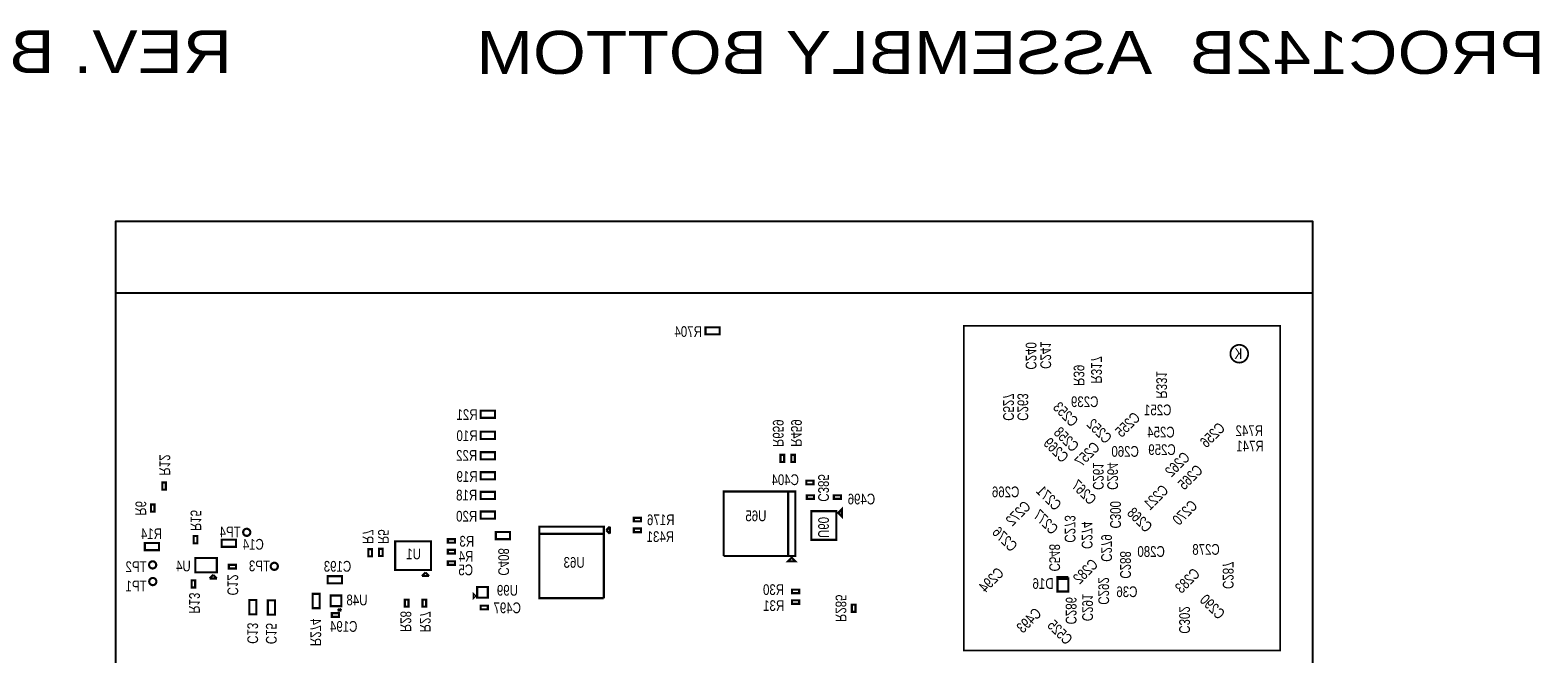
# Model space of a CAD drawing. Extents: x -19 to 106, y -45 to 165.
# Tile 20 of 20: x -10 to 97, y 121 to 165. Entities that reach past the tile are written whole.
import ezdxf
from ezdxf.enums import TextEntityAlignment as Align

# ---------------------------------------------------------------- set-up
doc = ezdxf.new("R2010")
doc.units = 0
for name, color, linetype in [('BG_OUTLINE', 95, 'CONTINUOUS'), ('PG_ASSEMBLY_BOTTOM', 52, 'CONTINUOUS'), ('RD_ASSEMBLY_BOTTOM', 52, 'CONTINUOUS')]:
    doc.layers.add(name, color=color, linetype=linetype)

msp = doc.modelspace()

# ---------------------------------------------------------------- linework, layer by layer
at = {"layer": 'BG_OUTLINE'}
msp.add_lwpolyline([(81.190084, 146.286728), (81.190084, 151.366728), (-3.809746, 151.366728), (-3.809746, 146.286728)], dxfattribs=at)
msp.add_lwpolyline([(-3.809746, -3.81), (81.190084, -3.81), (81.190084, 146.286728), (-3.809746, 146.286728)], close=True, dxfattribs=at)
at = {"layer": 'PG_ASSEMBLY_BOTTOM'}
for points, const_width in [([(38.0746, 143.8656), (39.0906, 143.8656), (39.0906, 143.3576), (38.0746, 143.3576), (38.0746, 143.8656)], 0.1524), ([(59.2074, 143.9672), (78.867, 143.9672), (78.867, 120.9294), (56.4134, 120.9294), (56.4134, 143.9672), (59.2074, 143.9672)], 0.127), ([(22.1234, 137.9474), (23.1394, 137.9474), (23.1394, 137.4394), (22.1234, 137.4394), (22.1234, 137.9474)], 0.1524), ([(22.1234, 136.4488), (23.1394, 136.4488), (23.1394, 135.9408), (22.1234, 135.9408), (22.1234, 136.4488)], 0.1524), ([(22.1234, 135.001), (23.1394, 135.001), (23.1394, 134.493), (22.1234, 134.493), (22.1234, 135.001)], 0.1524), ([(43.662092, 134.815834), (43.662092, 134.307834), (43.408092, 134.307834), (43.408092, 134.815834), (43.662092, 134.815834)], 0.1524), ([(44.170092, 134.307834), (44.170092, 134.815834), (44.424092, 134.815834), (44.424092, 134.307834), (44.170092, 134.307834)], 0.1524), ([(-0.2286, 132.842), (-0.2286, 132.334), (-0.4826, 132.334), (-0.4826, 132.842), (-0.2286, 132.842)], 0.1524), ([(22.1234, 133.5786), (23.1394, 133.5786), (23.1394, 133.0706), (22.1234, 133.0706), (22.1234, 133.5786)], 0.1524), ([(45.745908, 132.721096), (45.237908, 132.721096), (45.237908, 132.975096), (45.745908, 132.975096), (45.745908, 132.721096)], 0.1524), ([(22.1234, 132.1816), (23.1394, 132.1816), (23.1394, 131.6736), (22.1234, 131.6736), (22.1234, 132.1816)], 0.1524), ([(39.37, 127.635), (39.37, 132.207), (44.45, 132.207), (44.45, 127.635), (43.942, 127.635), (43.942, 132.207)], 0.1524), ([(43.942, 132.207), (43.942, 127.635), (39.37, 127.635)], 0.1524), ([(45.77588, 131.68757), (45.26788, 131.68757), (45.26788, 131.94157), (45.77588, 131.94157), (45.77588, 131.68757)], 0.1524), ([(47.18812, 131.94157), (47.69612, 131.94157), (47.69612, 131.68757), (47.18812, 131.68757), (47.18812, 131.94157)], 0.1524), ([(-1.284986, 130.77317), (-1.284986, 131.28117), (-1.030986, 131.28117), (-1.030986, 130.77317), (-1.284986, 130.77317)], 0.1524), ([(22.1234, 130.7846), (23.1394, 130.7846), (23.1394, 130.2766), (22.1234, 130.2766), (22.1234, 130.7846)], 0.1524), ([(47.371, 128.778), (45.593, 128.778), (45.593, 130.81), (47.371, 130.81), (47.371, 128.778)], 0.1524), ([(47.752, 130.937), (47.752, 130.429), (47.498, 130.683), (47.752, 130.937)], 0.1524), ([(30.85846, 124.63653), (26.28646, 124.63653), (26.28646, 129.71653), (30.85846, 129.71653), (30.85846, 129.20853), (26.28646, 129.20853)], 0.1524), ([(31.03626, 129.46253), (31.29026, 129.71653)], 0.1524), ([(31.29026, 129.20853), (31.03626, 129.46253)], 0.1524), ([(31.29026, 129.71653), (31.29026, 129.20853)], 0.1524), ([(32.989266, 130.340608), (33.497266, 130.340608), (33.497266, 130.086608), (32.989266, 130.086608), (32.989266, 130.340608)], 0.1524), ([(33.497266, 129.324608), (32.989266, 129.324608), (32.989266, 129.578608), (33.497266, 129.578608), (33.497266, 129.324608)], 0.1524), ([(-0.7112, 128.0414), (-1.7272, 128.0414), (-1.7272, 128.5494), (-0.7112, 128.5494), (-0.7112, 128.0414)], 0.1524), ([(2.004568, 129.043684), (2.004568, 128.535684), (1.750568, 128.535684), (1.750568, 129.043684), (2.004568, 129.043684)], 0.1524), ([(3.729482, 128.788414), (4.745482, 128.788414), (4.745482, 128.280414), (3.729482, 128.280414), (3.729482, 128.788414)], 0.1524), ([(18.587466, 126.63678), (16.047466, 126.63678), (16.047466, 128.66878), (18.587466, 128.66878), (18.587466, 126.63678)], 0.1524), ([(20.2946, 128.5748), (19.7866, 128.5748), (19.7866, 128.8288), (20.2946, 128.8288), (20.2946, 128.5748)], 0.1524), ([(23.1902, 129.3368), (24.2062, 129.3368), (24.2062, 128.8288), (23.1902, 128.8288), (23.1902, 129.3368)], 0.1524), ([(26.28646, 129.20853), (30.85846, 129.20853), (30.85846, 124.63653)], 0.1524), ([(1.86563, 126.468886), (1.86563, 127.484886), (3.38963, 127.484886), (3.38963, 126.468886), (1.86563, 126.468886)], 0.1524), ([(14.4018, 128.1176), (14.4018, 127.6096), (14.1478, 127.6096), (14.1478, 128.1176), (14.4018, 128.1176)], 0.1524), ([(15.158212, 128.137666), (15.158212, 127.629666), (14.904212, 127.629666), (14.904212, 128.137666), (15.158212, 128.137666)], 0.1524), ([(20.2946, 127.8128), (19.7866, 127.8128), (19.7866, 128.0668), (20.2946, 128.0668), (20.2946, 127.8128)], 0.1524), ([(44.196, 127.508), (44.45, 127.254), (43.942, 127.254), (44.196, 127.508)], 0.1524), ([(2.88163, 126.037086), (3.13563, 126.291086)], 0.1524), ([(3.13563, 126.291086), (3.38963, 126.037086)], 0.1524), ([(4.2418, 127), (4.7498, 127), (4.7498, 126.746), (4.2418, 126.746), (4.2418, 127)], 0.1524), ([(17.952466, 126.20498), (18.206466, 126.45898)], 0.1524), ([(18.206466, 126.45898), (18.460466, 126.20498)], 0.1524), ([(19.7866, 127.254), (20.2946, 127.254), (20.2946, 127), (19.7866, 127), (19.7866, 127.254)], 0.1524), ([(1.8542, 125.9078), (1.8542, 125.3998), (1.6002, 125.3998), (1.6002, 125.9078), (1.8542, 125.9078)], 0.1524), ([(3.38963, 126.037086), (2.88163, 126.037086)], 0.1524), ([(12.277598, 125.689106), (11.261598, 125.689106), (11.261598, 126.197106), (12.277598, 126.197106), (12.277598, 125.689106)], 0.1524), ([(18.460466, 126.20498), (17.952466, 126.20498)], 0.1524), ([(21.868638, 125.429772), (22.630638, 125.429772), (22.630638, 124.667772), (21.868638, 124.667772), (21.868638, 125.429772)], 0.1524), ([(44.727876, 124.993908), (44.219876, 124.993908), (44.219876, 125.247908), (44.727876, 125.247908), (44.727876, 124.993908)], 0.1524), ([(63.8302, 126.126494), (63.8302, 125.110494), (63.0682, 125.110494), (63.0682, 125.999494), (63.8302, 125.999494)], 0.1524), ([(63.8302, 125.999494), (63.0682, 125.999494), (63.0682, 126.126494), (63.8302, 126.126494)], 0.1524), ([(5.6896, 123.4948), (5.6896, 124.5108), (6.1976, 124.5108), (6.1976, 123.4948), (5.6896, 123.4948)], 0.1524), ([(7.5184, 124.4854), (7.5184, 123.4694), (7.0104, 123.4694), (7.0104, 124.4854), (7.5184, 124.4854)], 0.1524), ([(10.6934, 124.9426), (10.6934, 123.9266), (10.1854, 123.9266), (10.1854, 124.9426), (10.6934, 124.9426)], 0.1524), ([(11.468608, 124.06884), (11.468608, 124.83084), (12.230608, 124.83084), (12.230608, 124.06884), (11.468608, 124.06884)], 0.1524), ([(16.9926, 124.537216), (16.9926, 124.029216), (16.7386, 124.029216), (16.7386, 124.537216), (16.9926, 124.537216)], 0.1524), ([(18.244058, 124.537216), (18.244058, 124.029216), (17.990058, 124.029216), (17.990058, 124.537216), (18.244058, 124.537216)], 0.1524), ([(21.614638, 124.667772), (21.614638, 124.921772), (21.741638, 124.794772), (21.614638, 124.667772)], 0.1524), ([(22.1234, 124.1044), (22.6314, 124.1044), (22.6314, 123.8504), (22.1234, 123.8504), (22.1234, 124.1044)], 0.1524), ([(44.727876, 124.231908), (44.219876, 124.231908), (44.219876, 124.485908), (44.727876, 124.485908), (44.727876, 124.231908)], 0.1524), ([(48.724058, 124.178568), (48.724058, 123.670568), (48.470058, 123.670568), (48.470058, 124.178568), (48.724058, 124.178568)], 0.1524), ([(12.065, 123.317), (11.557, 123.317), (11.557, 123.571), (12.065, 123.571), (12.065, 123.317)], 0.1524), ([(11.976608, 123.76404), (12.103608, 123.89104)], 0.1524), ([(12.230608, 123.76404), (11.976608, 123.76404)], 0.1524), ([(12.103608, 123.89104), (12.230608, 123.76404)], 0.1524)]:
    msp.add_lwpolyline(points, dxfattribs=dict(at, const_width=const_width))
for points, const_width in [([(76.602336, 141.986, 1), (75.340464, 141.986, 1), (76.602336, 141.986)], 0.127), ([(5.7658, 129.3114, 1), (5.2578, 129.3114, 1), (5.7658, 129.3114)], 0.1524), ([(-0.9144, 127, 1), (-1.4224, 127, 1), (-0.9144, 127)], 0.1524), ([(7.7216, 126.8984, 1), (7.2136, 126.8984, 1), (7.7216, 126.8984)], 0.1524), ([(-0.90297, 125.81636, 1), (-1.41097, 125.81636, 1), (-0.90297, 125.81636)], 0.1524)]:
    msp.add_lwpolyline(points, format="xyb", dxfattribs=dict(at, const_width=const_width))

# ---------------------------------------------------------------- texts
at = {"layer": 'PG_ASSEMBLY_BOTTOM', "text_generation_flag": 2}
for s, height, width, p in [('REV. B', 3.048, 1.183333, (4.4704, 161.8996)), ('PROC142B  ASSEMBLY BOTTOM', 3.048, 1.183333, (97.663, 161.8488)), ('K', 0.762, 0.8, (76.1746, 141.605))]:
    msp.add_text(s, height=height, dxfattribs=dict(at, width=width)).set_placement(p)
at = {"layer": 'RD_ASSEMBLY_BOTTOM', "text_generation_flag": 2, "width": 0.8}
for s, p in [('R704', (37.8206, 143.1798)), ('R21', (21.8948, 137.287)), ('R10', (21.8948, 135.7884)), ('R22', (21.8694, 134.3914)), ('R19', (21.8948, 132.8928)), ('R18', (21.8694, 131.572)), ('R20', (21.8694, 130.0734)), ('R14', (-0.508, 128.8288)), ('TP4', (5.080254, 128.960626)), ('C14', (6.724142, 128.078484)), ('U1', (17.876266, 127.39878)), ('TP2', (-1.6002, 126.492)), ('TP3', (7.163054, 126.547626)), ('C193', (12.9286, 126.5174)), ('TP1', (-1.6002, 125.1204)), ('U99', (24.765, 124.8156)), ('D16', (62.7888, 125.2982))]:
    msp.add_text(s, height=0.762, dxfattribs=at).set_placement(p)
for s, rotation, p in [('C240', 270, (60.8076, 141.8336)), ('C241', 270, (61.849, 141.8844)), ('R317', 270, (65.4558, 140.843)), ('R39', 270, (64.2112, 140.454126)), ('R331', 270, (70.0786, 139.7762)), ('C527', 270, (59.2074, 138.2014)), ('C263', 270, (60.2234, 138.2014)), ('C253', 315, (63.38316, 137.42416)), ('R659', 270, (42.858944, 136.343644)), ('R459', 270, (44.152058, 136.355074)), ('C252', 315, (65.77076, 136.23036)), ('C255', 45, (68.316094, 136.68756)), ('C256', 45, (74.335894, 135.95096)), ('C269', 315, (62.69736, 134.88416)), ('C258', 315, (63.43396, 135.64616)), ('C257', 45, (65.445894, 134.57936)), ('C262', 45, (71.84644, 133.867906)), ('R12', 270, (-0.6858, 134.0866)), ('C261', 270, (65.5828, 133.2992)), ('C264', 270, (66.5988, 133.2992)), ('C265', 45, (72.76084, 132.953506)), ('C385', 270, (46.0756, 132.461)), ('C267', 315, (64.67856, 131.88696)), ('C271', 315, (62.18936, 131.48056)), ('C221', 45, (70.322694, 131.53136)), ('R6', 270, (-2.3876, 131.0132)), ('R15', 270, (1.524, 130.1496)), ('C272', 45, (60.543694, 130.38836)), ('C277', 315, (61.96076, 129.77876)), ('C300', 270, (66.802, 130.556)), ('C268', 315, (68.64096, 129.93116)), ('C270', 45, (72.380094, 130.43916)), ('C276', 315, (59.06516, 128.55956)), ('C273', 270, (63.579248, 129.550414)), ('C274', 270, (64.78651, 129.10312)), ('R7', 270, (13.7414, 129.0066)), ('R5', 270, (14.8336, 129.0066)), ('C279', 270, (66.167, 128.1938)), ('C548', 270, (62.484, 127.508)), ('C282', 45, (65.318894, 126.27356)), ('C288', 270, (67.5132, 127)), ('C294', 45, (58.638694, 125.66396)), ('C283', 45, (72.55764, 125.612906)), ('C287', 270, (74.803, 126.2634)), ('C12', 270, (4.1402, 125.5776)), ('C292', 270, (65.9638, 125.1458)), ('R13', 270, (1.4224, 124.2822)), ('R285', 270, (47.314358, 123.919996)), ('C286', 270, (63.6524, 123.7488)), ('C291', 270, (64.8208, 123.9774)), ('C290', 315, (73.79716, 123.75896)), ('R28', 270, (16.42618, 122.977656)), ('R27', 270, (17.8054, 122.9614)), ('C493', 45, (61.305694, 122.79376)), ('C525', 315, (62.97676, 121.95556)), ('C302', 270, (71.7042, 123.0884))]:
    msp.add_text(s, height=0.762, rotation=rotation, dxfattribs=at).set_placement(p, align=Align.CENTER)
for s, p in [('C239', (64.9986, 138.2014)), ('C251', (70.1802, 137.6172)), ('C254', (70.4088, 136.0424)), ('R742', (76.6826, 136.144)), ('C260', (67.8688, 134.6708)), ('C259', (70.485, 134.7978)), ('R741', (76.7334, 135.0518)), ('C404', (43.7388, 132.6642)), ('C496', (49.149, 131.2926)), ('C266', (59.3852, 131.8006)), ('R176', (34.8996, 129.8194)), ('U65', (41.656, 130.0988)), ('R3', (21.1328, 128.2954)), ('R431', (34.8742, 128.6256)), ('C278', (73.610216, 127.716534)), ('R4', (21.082, 127.2286)), ('U63', (28.7528, 126.7968)), ('C280', (69.711824, 127.568452)), ('U4', (1.016, 126.5428)), ('C5', (21.0566, 126.2634)), ('R30', (42.909236, 124.864114)), ('C36', (67.9958, 124.714)), ('U48', (13.335, 124.1298)), ('C497', (24.003, 123.571)), ('R31', (42.918126, 123.727972)), ('C194', (12.3952, 122.2502))]:
    msp.add_text(s, height=0.762, dxfattribs=at).set_placement(p, align=Align.CENTER)
for s, p in [('U60', (46.0756, 128.905)), ('C408', (23.368, 126.238)), ('R274', (10.033, 121.2342)), ('C13', (5.55244, 121.39803)), ('C15', (6.87324, 121.37263))]:
    msp.add_text(s, height=0.762, rotation=270, dxfattribs=at).set_placement(p)

doc.saveas('drawing.dxf')
